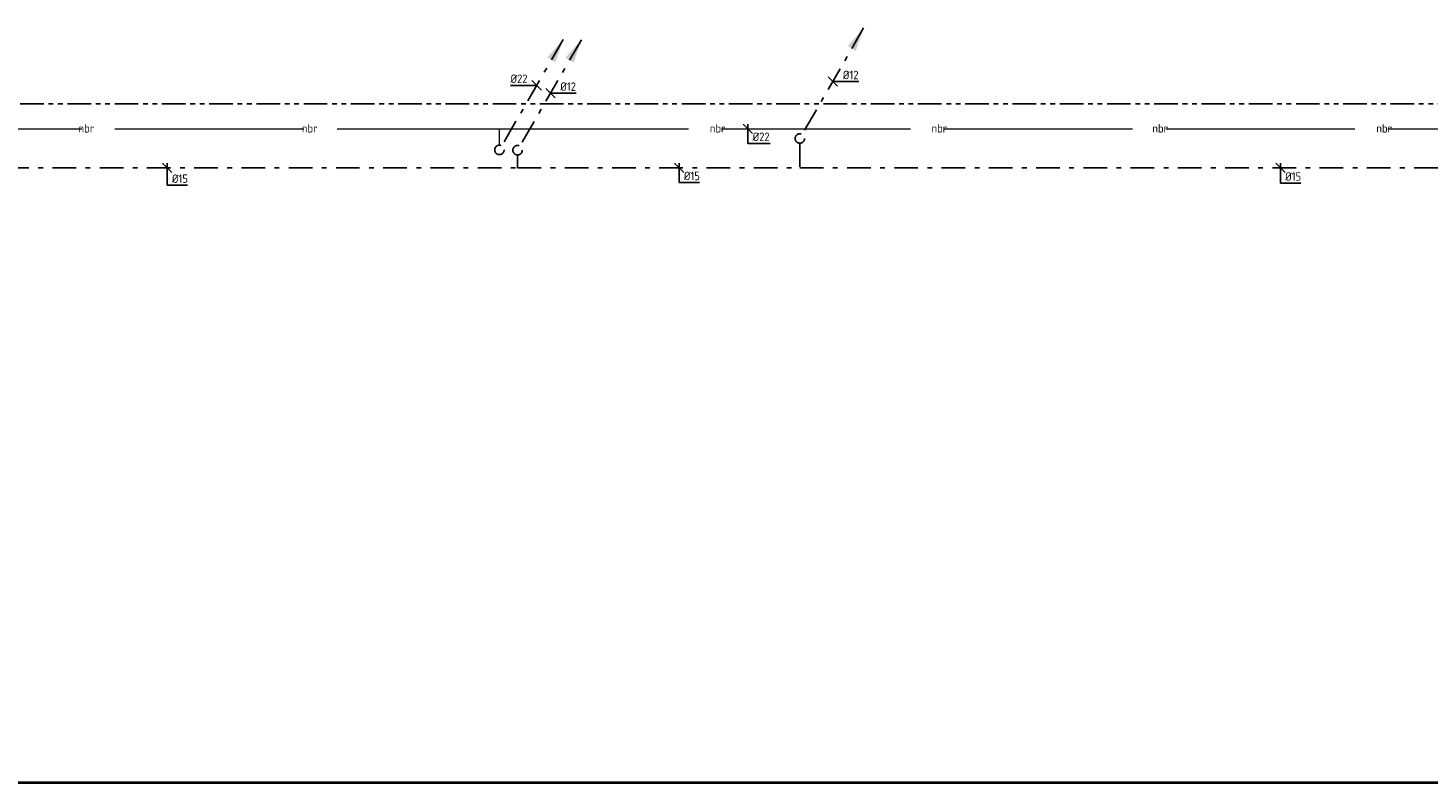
# Model space of a CAD drawing. Header units: millimetres. Extents: x -110 to 115249113, y -20 to 551969128.
# Tile 9 of 17: x 115172328 to 115187141, y 551912109 to 551920096. Entities that reach past the tile are written whole.
import ezdxf
from ezdxf.enums import TextEntityAlignment as Align

# ---------------------------------------------------------------- set-up
doc = ezdxf.new("R2010")
doc.units = ezdxf.units.MM
doc.header["$LTSCALE"] = 50
for name, pattern in [('2322109', [10, 5, -2, 1, -2]), ('2322109_a', [10, 5, -2, 1, -2]), ('2322110', [10, 5, -1, 1, -1, 1, -1]), ('2322120', [47, 40, -7])]:
    doc.linetypes.add(name, pattern=pattern)
doc.layers.get('0').update_dxf_attribs({"lineweight": 5})
doc.layers.add('BK Plattegrond Dak', color=253, linetype='Continuous', lineweight=40)
doc.layers.add('CAG RENVOOI STAMP', color=2, linetype='Continuous', lineweight=20)
for name, color, linetype in [('WL531---', 5, '2322109'), ('WL532---', 1, '2322110'), ('WM531---', 1, 'Continuous')]:
    doc.layers.add(name, color=color, linetype=linetype)
doc.styles.add('DVD_VBC_Arial', font='arial.ttf')
doc.styles.add('STABICAD-018', font='ISOCP.SHX', dxfattribs={"height": 90})

# ---------------------------------------------------------------- blocks, each defined once
blk = doc.blocks.new('*U349')
at = {"linetype": '2322109'}
blk.add_hatch(color=2, dxfattribs=at).paths.add_polyline_path([(675, 1169), (593, 928), (507, 978)], flags=0)
at = {"color": 2, "linetype": '2322109_a'}
blk.add_line((675, 1169, 3000), (25, 43, 3000), dxfattribs=at)
at = {"color": 0, "linetype": '2322109'}
blk.add_line((0, 0), (0, 0, 3000), dxfattribs=at)
at = {"color": 2, "linetype": '2322109'}
blk.add_circle((0, 0, 3000), 50, dxfattribs=at)
at = {"color": 2}
for tag, p, style in [('POSITIONCODE', (1500, 150), 'DVD_VBC_Arial'), ('SECTIONCODE', (1500, 150), 'DVD_VBC_Arial'), ('CODE', (0, 100), 'STABICAD-018'), ('FLOORCODE', (0, 0, -50), 'STABICAD-018')]:
    blk.add_attdef(tag, p, '', height=1.2, dxfattribs=dict(at, style=style))
blk = doc.blocks.new('*U475')
at = {"linetype": '2322109'}
blk.add_hatch(color=2, dxfattribs=at).paths.add_polyline_path([(675, 1169), (593, 928), (507, 978)], flags=0)
at = {"color": 2, "linetype": '2322109_a'}
blk.add_line((675, 1169, 3000), (25, 43, 3000), dxfattribs=at)
at = {"color": 0, "linetype": '2322109'}
blk.add_line((0, 0), (0, 0, 3000), dxfattribs=at)
at = {"color": 2, "linetype": '2322109'}
blk.add_circle((0, 0, 3000), 50, dxfattribs=at)
at = {"color": 2}
for tag, p, style in [('POSITIONCODE', (1500, 150), 'DVD_VBC_Arial'), ('SECTIONCODE', (1500, 150), 'DVD_VBC_Arial'), ('CODE', (0, 100), 'STABICAD-018'), ('FLOORCODE', (0, 0, -50), 'STABICAD-018')]:
    blk.add_attdef(tag, p, '', height=1.2, dxfattribs=dict(at, style=style))
blk = doc.blocks.new('*U474')
at = {"linetype": '2322109'}
blk.add_hatch(color=2, dxfattribs=at).paths.add_polyline_path([(675, 1169), (593, 928), (507, 978)], flags=0)
at = {"color": 2, "linetype": '2322109_a'}
blk.add_line((675, 1169, 3000), (25, 43, 3000), dxfattribs=at)
at = {"color": 0, "linetype": '2322109'}
blk.add_line((0, 0), (0, 0, 3000), dxfattribs=at)
at = {"color": 2, "linetype": '2322109'}
blk.add_circle((0, 0, 3000), 50, dxfattribs=at)
at = {"color": 2}
for tag, p, style in [('POSITIONCODE', (1500, 150), 'DVD_VBC_Arial'), ('SECTIONCODE', (1500, 150), 'DVD_VBC_Arial'), ('CODE', (0, 100), 'STABICAD-018'), ('FLOORCODE', (0, 0, -50), 'STABICAD-018')]:
    blk.add_attdef(tag, p, '', height=1.2, dxfattribs=dict(at, style=style))
blk = doc.blocks.new('*U375')
at = {"color": 0, "linetype": 'Continuous'}
for p, q in [((50, -50), (-50, 50)), ((0, 50), (0, -154)), ((0, -154), (235, -154))]:
    blk.add_line(p, q, dxfattribs=at)
at = {"color": 0, "linetype": 'Continuous', "style": 'STABICAD-018'}
blk.add_text('%%c22', height=90, dxfattribs=at).set_placement((50, -129))
at = {"color": 2, "style": 'DVD_VBC_Arial'}
blk.add_attdef('CODE', (0, 0), '', height=1.2, dxfattribs=at)
blk = doc.blocks.new('*U480')
at = {"color": 0, "linetype": 'Continuous'}
for p, q in [((50, -50), (-50, 50)), ((0, 0), (57, 0)), ((57, 0), (275, 0))]:
    blk.add_line(p, q, dxfattribs=at)
at = {"color": 0, "linetype": 'Continuous', "style": 'STABICAD-018'}
blk.add_text('%%c12', height=90, dxfattribs=at).set_placement((107, 25))
at = {"color": 2, "style": 'DVD_VBC_Arial'}
blk.add_attdef('CODE', (0, 0), '', height=1.2, dxfattribs=at)
blk = doc.blocks.new('*U479')
at = {"color": 0, "linetype": 'Continuous'}
for p, q in [((50, -50), (-50, 50)), ((0, 0), (54, 0)), ((54, 0), (271, 0))]:
    blk.add_line(p, q, dxfattribs=at)
at = {"color": 0, "linetype": 'Continuous', "style": 'STABICAD-018'}
blk.add_text('%%c12', height=90, dxfattribs=at).set_placement((104, 25))
at = {"color": 2, "style": 'DVD_VBC_Arial'}
blk.add_attdef('CODE', (0, 0), '', height=1.2, dxfattribs=at)
blk = doc.blocks.new('*U486')
at = {"color": 0, "linetype": 'Continuous'}
for p, q in [((50, -50), (-50, 50)), ((0, 50), (0, -155)), ((0, -155), (216, -155))]:
    blk.add_line(p, q, dxfattribs=at)
at = {"color": 0, "linetype": 'Continuous', "style": 'STABICAD-018'}
blk.add_text('%%c15', height=90, dxfattribs=at).set_placement((50, -130))
at = {"color": 2, "style": 'DVD_VBC_Arial'}
blk.add_attdef('CODE', (0, 0), '', height=1.2, dxfattribs=at)
blk = doc.blocks.new('*U487')
at = {"color": 0, "linetype": 'Continuous'}
for p, q in [((50, -50), (-50, 50)), ((0, 50), (0, -184)), ((0, -184), (216, -184))]:
    blk.add_line(p, q, dxfattribs=at)
at = {"color": 0, "linetype": 'Continuous', "style": 'STABICAD-018'}
blk.add_text('%%c15', height=90, dxfattribs=at).set_placement((50, -159))
at = {"color": 2, "style": 'DVD_VBC_Arial'}
blk.add_attdef('CODE', (0, 0), '', height=1.2, dxfattribs=at)
blk = doc.blocks.new('*U488')
at = {"color": 0, "linetype": 'Continuous'}
for p, q in [((50, -50), (-50, 50)), ((0, 50), (0, -161)), ((0, -161), (216, -161))]:
    blk.add_line(p, q, dxfattribs=at)
at = {"color": 0, "linetype": 'Continuous', "style": 'STABICAD-018'}
blk.add_text('%%c15', height=90, dxfattribs=at).set_placement((50, -136))
at = {"color": 2, "style": 'DVD_VBC_Arial'}
blk.add_attdef('CODE', (0, 0), '', height=1.2, dxfattribs=at)
blk = doc.blocks.new('*U537')
at = {"color": 0, "linetype": 'Continuous'}
for p, q in [((-41, 0), (-277, 0)), ((-50, 50), (50, -50)), ((0, 0), (-41, 0))]:
    blk.add_line(p, q, dxfattribs=at)
at = {"color": 0, "linetype": 'Continuous', "style": 'STABICAD-018'}
blk.add_text('%%c22', height=90, dxfattribs=at).set_placement((-277, 25))
at = {"color": 2, "style": 'DVD_VBC_Arial'}
blk.add_attdef('CODE', (0, 0), '', height=1.2, dxfattribs=at)

msp = doc.modelspace()

# ---------------------------------------------------------------- linework, layer by layer
at = {"layer": 'BK Plattegrond Dak'}
msp.add_line((115204358, 551912111), (115165932, 551912109), dxfattribs=at)
at = {"layer": 'CAG RENVOOI STAMP', "color": 4, "linetype": '2322120'}
for p, q in [((115170898, 551919029), (115177316, 551919029)), ((115177316, 551918856), (115177316, 551919029)), ((115177316, 551919029), (115224225, 551919029))]:
    msp.add_line(p, q, dxfattribs=at)
at = {"layer": 'WL531---', "linetype": '2322109'}
for p, q in [((115180495, 551918877), (115180495, 551918616)), ((115177508, 551918753), (115177508, 551918616)), ((115170087, 551918616), (115177508, 551918616)), ((115177508, 551918616), (115180495, 551918616)), ((115180495, 551918616), (115192115, 551918616))]:
    msp.add_line(p, q, dxfattribs=at)
at = {"layer": 'WL532---', "linetype": '2322110'}
msp.add_line((115191995, 551919292), (115170350, 551919292), dxfattribs=at)

# ---------------------------------------------------------------- block references
at = {"layer": 'WL531---', "linetype": '2322109'}
for name, p in [('*U349', (115177316, 551918806)), ('*U474', (115177508, 551918803)), ('*U475', (115180495, 551918927))]:
    msp.add_blockref(name, p, dxfattribs=at)
at = {"layer": 'WM531---', "linetype": 'Continuous'}
for name, p in [('*U537', (115177710, 551919489)), ('*U479', (115177856, 551919406)), ('*U480', (115180843, 551919529)), ('*U375', (115179945, 551919029)), ('*U487', (115173801, 551918616)), ('*U486', (115179218, 551918616)), ('*U488', (115185580, 551918616))]:
    msp.add_blockref(name, p, dxfattribs=at)

# ---------------------------------------------------------------- texts
at = {"layer": 'CAG RENVOOI STAMP', "color": 2, "style": 'STABICAD-018'}
for p in [(115172947, 551919035), (115175310, 551919035), (115179627, 551919035), (115181972, 551919035), (115184309, 551919035), (115186679, 551919035)]:
    msp.add_text('nbr', height=90, dxfattribs=at).set_placement(p, align=Align.MIDDLE_CENTER)

doc.saveas('drawing.dxf')
